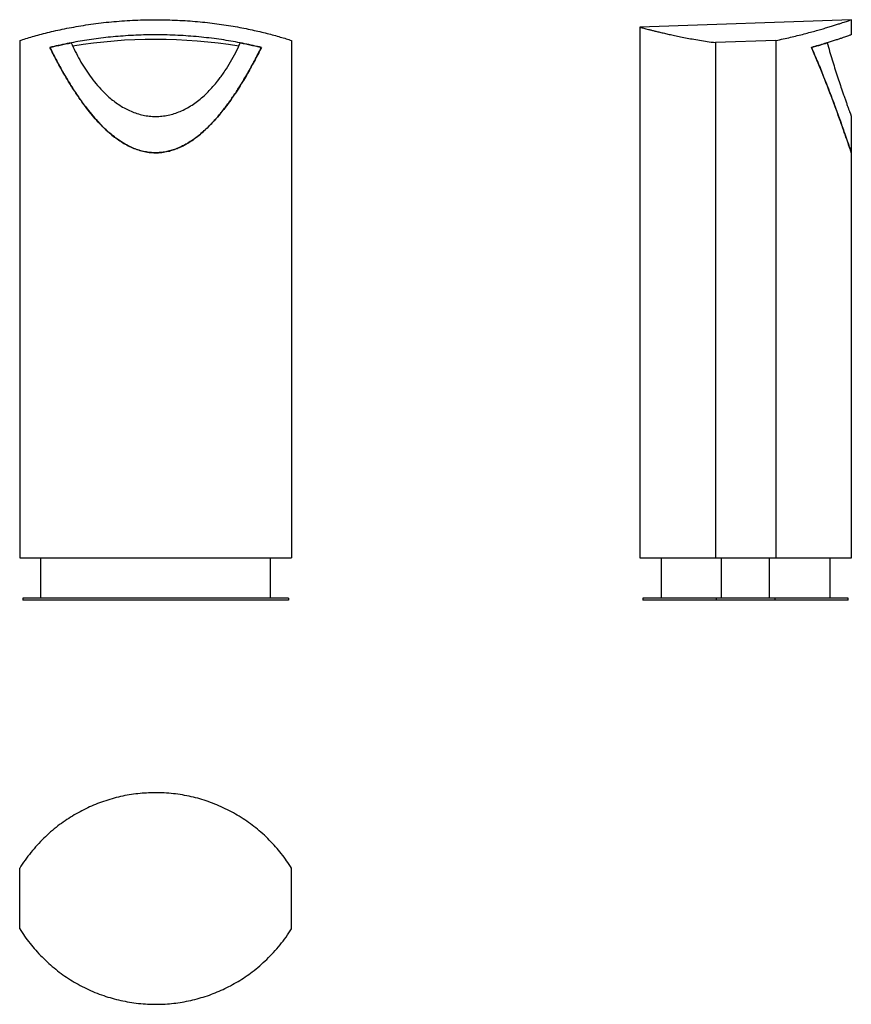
# Model space of a CAD drawing. Header units: millimetres. Extents: x 34 to 172, y 86 to 249.
import ezdxf

# ---------------------------------------------------------------- set-up
doc = ezdxf.new("R2010")
doc.units = ezdxf.units.MM

msp = doc.modelspace()

# ---------------------------------------------------------------- linework, layer by layer
at = {"color": 7, "linetype": 'Continuous', "lineweight": 25}
for p, q in [((171.99, 248.51), (136.99, 247.29)), ((171.99, 246.01), (171.99, 248.51)), ((136.99, 247.29), (136.99, 159.51)), ((34.34, 245.08), (34.34, 159.51)), ((79.34, 245.08), (79.34, 159.51)), ((159.49, 245.08), (149.49, 244.73)), ((149.49, 244.73), (149.49, 159.51)), ((159.49, 245.08), (159.49, 159.51)), ((171.99, 226.51), (171.99, 232.51)), ((171.99, 159.51), (171.99, 226.51)), ((34.34, 159.51), (79.34, 159.51)), ((37.84, 152.81), (37.84, 159.51)), ((75.84, 152.81), (75.84, 159.51)), ((136.99, 159.51), (149.49, 159.51)), ((140.49, 159.51), (140.49, 152.81)), ((149.49, 159.51), (159.49, 159.51)), ((150.52, 152.81), (150.52, 159.51)), ((158.45, 152.81), (158.45, 159.51)), ((159.49, 159.51), (171.99, 159.51)), ((168.49, 152.81), (168.49, 159.51)), ((34.84, 152.81), (34.84, 152.51)), ((78.84, 152.81), (34.84, 152.81)), ((78.84, 152.51), (34.84, 152.51)), ((78.84, 152.81), (78.84, 152.51)), ((137.49, 152.81), (137.49, 152.51)), ((149.63, 152.81), (137.49, 152.81)), ((149.63, 152.51), (137.49, 152.51)), ((149.63, 152.81), (149.63, 152.51)), ((159.34, 152.81), (149.63, 152.81)), ((159.34, 152.51), (149.63, 152.51)), ((159.34, 152.81), (159.34, 152.51)), ((171.49, 152.81), (159.34, 152.81)), ((171.49, 152.51), (159.34, 152.51)), ((171.49, 152.51), (171.49, 152.81)), ((34.34, 98.14), (34.34, 108.14)), ((79.34, 98.14), (79.34, 108.14))]:
    msp.add_line(p, q, dxfattribs=at)
msp.add_arc((56.84, 161.84), 83.42, 80.5148, 99.4623, dxfattribs=at)
for points, knots in [([(34.34, 245.08), (34.67, 245.18), (35.33, 245.39), (36.44, 245.72), (37.64, 246.06), (38.93, 246.39), (40.3, 246.71), (41.76, 247.02), (43.28, 247.31), (44.88, 247.58), (46.53, 247.83), (48.22, 248.04), (49.94, 248.21), (51.69, 248.35), (53.46, 248.45), (55.25, 248.5), (57.01, 248.52), (58.75, 248.5), (60.45, 248.43), (62.13, 248.34), (63.79, 248.21), (65.42, 248.04), (67, 247.85), (68.54, 247.62), (70.04, 247.38), (71.47, 247.11), (72.83, 246.83), (74.1, 246.54), (75.3, 246.25), (76.42, 245.95), (77.48, 245.65), (78.46, 245.36), (79.05, 245.17), (79.34, 245.08)], [0, 0, 0, 0, 0.033746, 0.067606, 0.101505, 0.135366, 0.169112, 0.202887, 0.236784, 0.270719, 0.304607, 0.338375, 0.371351, 0.404452, 0.437593, 0.470689, 0.503661, 0.53507, 0.566586, 0.59814, 0.62966, 0.661073, 0.692441, 0.723906, 0.755407, 0.786879, 0.818252, 0.848452, 0.878761, 0.909126, 0.939491, 0.9698, 1, 1, 1, 1]), ([(159.49, 245.08), (159.9, 245.16), (160.73, 245.34), (161.92, 245.6), (163.07, 245.88), (164.17, 246.16), (165.23, 246.44), (166.2, 246.71), (167.11, 246.96), (167.93, 247.21), (168.7, 247.44), (169.4, 247.66), (170.02, 247.86), (170.56, 248.03), (171, 248.18), (171.36, 248.3), (171.65, 248.4), (171.85, 248.47), (171.97, 248.51), (171.98, 248.51), (171.98, 248.51)], [0, 0, 0, 0, 0.055557, 0.111157, 0.166715, 0.22387, 0.281071, 0.338225, 0.393788, 0.449395, 0.504957, 0.562208, 0.619508, 0.676756, 0.730971, 0.78523, 0.839443, 0.895392, 0.951392, 1, 1, 1, 1]), ([(74.34, 243.92), (73.9, 244.03), (73.01, 244.24), (71.57, 244.55), (70.08, 244.83), (68.53, 245.1), (66.92, 245.34), (65.26, 245.54), (63.56, 245.72), (61.82, 245.85), (60.06, 245.95), (58.31, 246.01), (56.57, 246.02), (54.86, 245.99), (53.15, 245.93), (51.46, 245.82), (49.8, 245.69), (48.19, 245.52), (46.61, 245.32), (45.08, 245.09), (43.6, 244.84), (42.15, 244.56), (40.71, 244.25), (39.8, 244.03), (39.34, 243.92)], [0, 0, 0, 0, 0.0461, 0.092354, 0.138655, 0.184898, 0.23099, 0.277174, 0.32353, 0.369938, 0.416284, 0.46246, 0.506922, 0.551538, 0.59621, 0.640831, 0.685296, 0.729187, 0.773215, 0.817294, 0.861332, 0.905231, 0.952615, 1, 1, 1, 1]), ([(136.99, 247.29), (136.99, 247.29), (136.97, 247.3), (137.02, 247.28), (137.14, 247.25), (137.34, 247.2), (137.61, 247.12), (137.97, 247.03), (138.41, 246.91), (138.91, 246.78), (139.48, 246.64), (140.12, 246.49), (140.84, 246.32), (141.63, 246.14), (142.5, 245.94), (143.46, 245.74), (144.52, 245.53), (145.65, 245.32), (146.86, 245.12), (148.14, 244.91), (149.04, 244.79), (149.49, 244.73)], [0, 0, 0, 0, 0.003385, 0.0562, 0.109057, 0.161872, 0.216228, 0.270628, 0.324985, 0.377776, 0.430607, 0.483399, 0.537634, 0.59191, 0.646145, 0.704168, 0.76224, 0.820263, 0.880158, 0.940107, 1, 1, 1, 1]), ([(171.98, 246.01), (171.98, 246.01), (171.97, 246.01), (171.85, 245.96), (171.66, 245.9), (171.39, 245.8), (171.05, 245.69), (170.64, 245.55), (170.17, 245.39), (169.63, 245.21), (169.01, 245.01), (168.33, 244.79), (167.51, 244.54), (166.55, 244.25), (165.77, 244.03), (165.39, 243.92)], [0, 0, 0, 0, 0.071324, 0.144491, 0.219844, 0.295259, 0.370613, 0.442936, 0.515313, 0.587639, 0.6619, 0.736217, 0.810481, 0.905026, 1, 1, 1, 1]), ([(39.34, 243.92), (39.62, 243.99), (40.17, 244.12), (41.04, 244.32), (41.93, 244.51), (42.55, 244.63), (42.86, 244.69)], [0, 0, 0, 0, 0.249157, 0.498314, 0.749158, 1, 1, 1, 1]), ([(42.86, 244.69), (43.08, 244.21), (43.53, 243.25), (44.27, 241.85), (45.09, 240.49), (45.98, 239.18), (46.95, 237.93), (47.88, 236.89), (48.74, 236.05), (49.5, 235.38), (50.31, 234.76), (51.16, 234.19), (52.06, 233.69), (53.01, 233.26), (54, 232.91), (55.01, 232.66), (56.05, 232.52), (57.11, 232.49), (58.15, 232.57), (59.18, 232.76), (60.18, 233.06), (61.18, 233.45), (62.15, 233.95), (63.11, 234.54), (64.01, 235.21), (64.89, 235.95), (65.73, 236.77), (66.54, 237.66), (67.41, 238.74), (68.33, 240.03), (69.26, 241.53), (70.11, 243.08), (70.61, 244.15), (70.86, 244.69)], [0, 0, 0, 0, 0.0408014, 0.0817576, 0.1227427, 0.1636657, 0.2044782, 0.2451833, 0.2710932, 0.2970518, 0.322991, 0.3488746, 0.3750792, 0.4013959, 0.4276764, 0.4538314, 0.4799705, 0.5061923, 0.5323285, 0.5583967, 0.5845445, 0.6106346, 0.6390975, 0.6676601, 0.6962601, 0.7247741, 0.7557103, 0.7866795, 0.8176291, 0.8631638, 0.9087789, 0.954424, 1, 1, 1, 1]), ([(70.86, 244.69), (71.16, 244.63), (71.77, 244.51), (72.65, 244.32), (73.52, 244.12), (74.07, 243.99), (74.34, 243.92)], [0, 0, 0, 0, 0.249168, 0.498337, 0.749168, 1, 1, 1, 1]), ([(165.39, 243.92), (165.62, 243.99), (166.1, 244.12), (166.76, 244.32), (167.4, 244.51), (167.8, 244.63), (168, 244.69)], [0, 0, 0, 0, 0.248951, 0.498314, 0.748942, 1, 1, 1, 1]), ([(168, 244.69), (168.13, 244.22), (168.4, 243.27), (168.81, 241.89), (169.23, 240.54), (169.65, 239.22), (170.07, 237.94), (170.43, 236.9), (170.72, 236.05), (170.95, 235.39), (171.17, 234.76), (171.37, 234.2), (171.55, 233.69), (171.71, 233.26), (171.84, 232.91), (171.92, 232.68), (171.97, 232.56), (171.99, 232.5), (171.98, 232.51), (171.98, 232.51)], [0, 0, 0, 0, 0.080739, 0.161512, 0.242234, 0.325061, 0.407953, 0.490724, 0.542227, 0.593724, 0.646004, 0.698275, 0.749904, 0.801522, 0.854958, 0.908379, 0.947105, 0.985829, 1, 1, 1, 1]), ([(39.34, 243.92), (39.67, 243.27), (40.33, 241.96), (41.39, 240.02), (42.51, 238.1), (43.72, 236.21), (44.88, 234.57), (45.97, 233.16), (46.98, 231.97), (48.05, 230.84), (49.07, 229.88), (50.03, 229.1), (50.89, 228.48), (51.81, 227.91), (52.75, 227.43), (53.73, 227.03), (54.73, 226.73), (55.76, 226.55), (56.81, 226.48), (57.87, 226.54), (58.85, 226.71), (59.76, 226.97), (60.59, 227.28), (61.39, 227.65), (62.24, 228.13), (63.13, 228.71), (64.04, 229.41), (64.91, 230.16), (65.73, 230.95), (66.67, 231.94), (67.71, 233.15), (68.82, 234.58), (69.85, 236.06), (70.95, 237.75), (72.09, 239.66), (73.26, 241.78), (73.98, 243.21), (74.34, 243.92)], [0, 0, 0, 0, 0.0439143, 0.0878814, 0.1318423, 0.1757619, 0.2196364, 0.2496947, 0.2797956, 0.3098665, 0.3398839, 0.360194, 0.3805537, 0.4008857, 0.421158, 0.4406939, 0.460275, 0.4797858, 0.4994279, 0.5191479, 0.5387969, 0.555399, 0.5720604, 0.5887422, 0.605372, 0.6272278, 0.6491387, 0.6711002, 0.6930701, 0.7149753, 0.7501616, 0.7853903, 0.8206421, 0.8558599, 0.9038967, 0.9519539, 1, 1, 1, 1]), ([(74.34, 243.92), (73.95, 243.15), (73.16, 241.6), (71.88, 239.3), (70.68, 237.32), (69.59, 235.67), (68.63, 234.33), (67.62, 233.03), (66.53, 231.78), (65.51, 230.72), (64.56, 229.84), (63.71, 229.14), (62.81, 228.49), (61.94, 227.95), (61.11, 227.52), (60.34, 227.18), (59.54, 226.9), (58.72, 226.69), (57.88, 226.55), (57.02, 226.49), (56.16, 226.52), (55.27, 226.62), (54.36, 226.83), (53.45, 227.13), (52.5, 227.54), (51.51, 228.08), (50.5, 228.75), (49.55, 229.48), (48.58, 230.33), (47.59, 231.31), (46.6, 232.4), (45.67, 233.54), (44.67, 234.86), (43.63, 236.35), (42.56, 238.03), (41.49, 239.86), (40.4, 241.82), (39.7, 243.22), (39.34, 243.92)], [0, 0, 0, 0, 0.052156, 0.104325, 0.156467, 0.188523, 0.220639, 0.252744, 0.284799, 0.316803, 0.337891, 0.35902, 0.380125, 0.401181, 0.417035, 0.432937, 0.448822, 0.464652, 0.480657, 0.496741, 0.512824, 0.528826, 0.546776, 0.564777, 0.582745, 0.605569, 0.62847, 0.65141, 0.674288, 0.702797, 0.731345, 0.759914, 0.788451, 0.827519, 0.866607, 0.905686, 0.952842, 1, 1, 1, 1]), ([(165.39, 243.92), (165.74, 243.11), (166.44, 241.48), (167.31, 239.34), (168.04, 237.48), (168.64, 235.91), (169.18, 234.47), (169.66, 233.16), (170.09, 231.98), (170.49, 230.84), (170.83, 229.89), (171.1, 229.11), (171.31, 228.49), (171.51, 227.92), (171.66, 227.47), (171.77, 227.13), (171.86, 226.88), (171.92, 226.68), (171.97, 226.56), (171.99, 226.5), (171.98, 226.51), (171.98, 226.51)], [0, 0, 0, 0, 0.109378, 0.218749, 0.292248, 0.365764, 0.439245, 0.49904, 0.558829, 0.619286, 0.679726, 0.719976, 0.760219, 0.801251, 0.84227, 0.871222, 0.900169, 0.929865, 0.959555, 0.988563, 1, 1, 1, 1]), ([(171.98, 226.51), (171.98, 226.51), (171.98, 226.51), (171.95, 226.61), (171.89, 226.77), (171.83, 226.97), (171.74, 227.22), (171.62, 227.58), (171.45, 228.08), (171.23, 228.74), (170.97, 229.47), (170.67, 230.33), (170.33, 231.3), (169.94, 232.4), (169.52, 233.54), (169.09, 234.72), (168.63, 235.94), (168.15, 237.19), (167.65, 238.46), (167.04, 240), (166.29, 241.82), (165.69, 243.22), (165.39, 243.92)], [0, 0, 0, 0, 0.024904, 0.05765, 0.084319, 0.110992, 0.138249, 0.16551, 0.210686, 0.255881, 0.30223, 0.348589, 0.405367, 0.462155, 0.519528, 0.576905, 0.635421, 0.693938, 0.752656, 0.811375, 0.905635, 1, 1, 1, 1]), ([(79.34, 108.14), (79.07, 108.55), (78.54, 109.38), (77.65, 110.56), (76.7, 111.71), (75.67, 112.81), (74.57, 113.85), (73.42, 114.83), (72.23, 115.73), (71, 116.55), (69.72, 117.31), (68.38, 118.01), (66.98, 118.63), (65.58, 119.17), (64.16, 119.62), (62.73, 119.99), (61.27, 120.28), (59.78, 120.49), (58.27, 120.61), (56.78, 120.65), (55.32, 120.6), (53.9, 120.48), (52.47, 120.29), (51.05, 120.01), (49.62, 119.65), (48.24, 119.21), (46.89, 118.71), (45.59, 118.14), (44.31, 117.5), (43.06, 116.79), (41.84, 116), (40.63, 115.12), (39.46, 114.16), (38.31, 113.1), (37.22, 111.97), (36.19, 110.76), (35.21, 109.49), (34.63, 108.59), (34.34, 108.14)], [0, 0, 0, 0, 0.027551, 0.055124, 0.082676, 0.111028, 0.139404, 0.167756, 0.195307, 0.222879, 0.250429, 0.278794, 0.307183, 0.335547, 0.362808, 0.390091, 0.417351, 0.445456, 0.473586, 0.501691, 0.528099, 0.554527, 0.580935, 0.608113, 0.635313, 0.662492, 0.688887, 0.715303, 0.741699, 0.768816, 0.795954, 0.823072, 0.852084, 0.88112, 0.910131, 0.940079, 0.970053, 1, 1, 1, 1]), ([(34.34, 98.14), (34.61, 97.72), (35.15, 96.89), (36.04, 95.7), (37, 94.55), (38.03, 93.45), (39.14, 92.4), (40.3, 91.42), (41.49, 90.51), (42.73, 89.69), (44.03, 88.92), (45.38, 88.22), (46.79, 87.6), (48.21, 87.06), (49.64, 86.62), (51.06, 86.26), (52.52, 85.98), (54.01, 85.77), (55.52, 85.65), (57, 85.62), (58.44, 85.67), (59.84, 85.79), (61.24, 85.99), (62.65, 86.27), (64.04, 86.62), (65.4, 87.04), (66.72, 87.53), (68, 88.09), (69.26, 88.71), (70.49, 89.4), (71.69, 90.17), (72.89, 91.03), (74.08, 91.99), (75.26, 93.06), (76.39, 94.21), (77.45, 95.45), (78.45, 96.75), (79.04, 97.67), (79.34, 98.14)], [0, 0, 0, 0, 0.027779, 0.055578, 0.083357, 0.111935, 0.140535, 0.169112, 0.196893, 0.224697, 0.252477, 0.281103, 0.309753, 0.338377, 0.365484, 0.392613, 0.41972, 0.447694, 0.475694, 0.503668, 0.52952, 0.555391, 0.581243, 0.607848, 0.634476, 0.661083, 0.686928, 0.712793, 0.738639, 0.765173, 0.791726, 0.81826, 0.848045, 0.877856, 0.90764, 0.938418, 0.969223, 1, 1, 1, 1])]:
    msp.add_open_spline(points, degree=3, knots=knots, dxfattribs=at)

doc.saveas('drawing.dxf')
